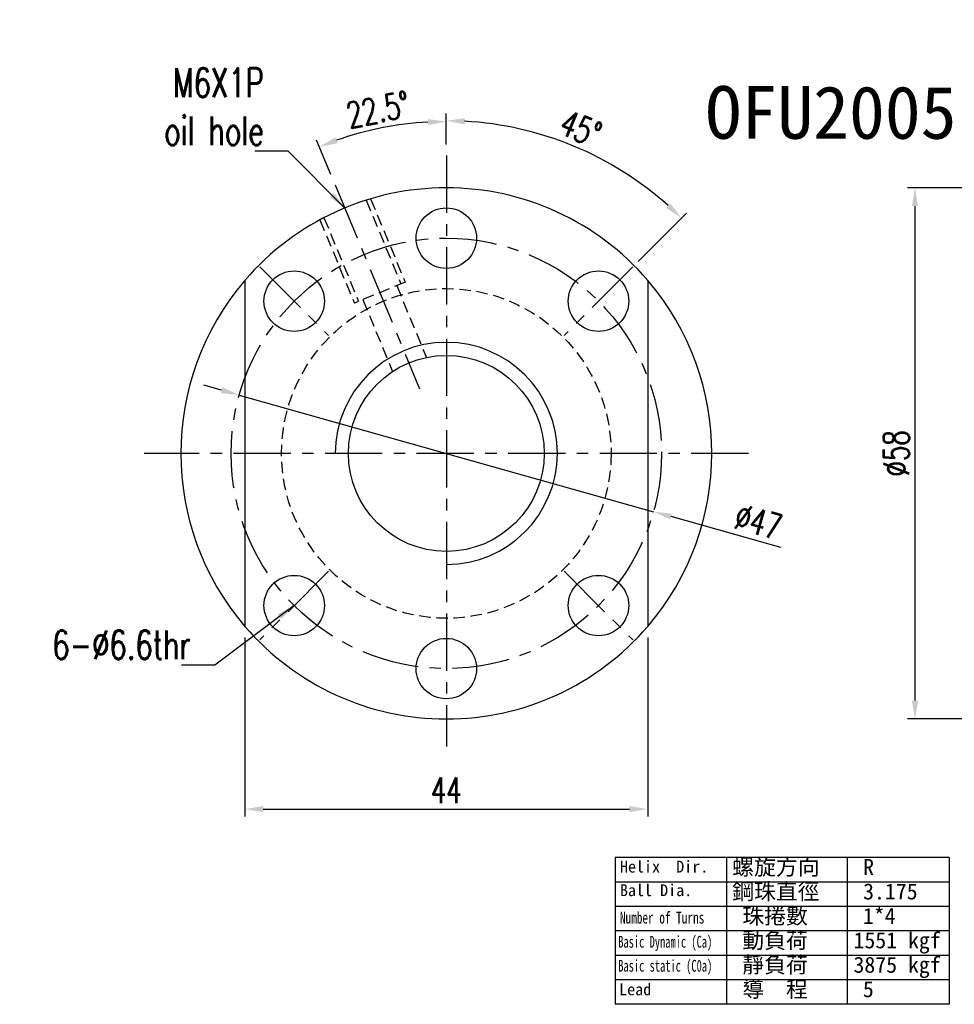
# Model space of a CAD drawing. Extents: x 158 to 747, y 26 to 428.
# Tile 1 of 49: x 546 to 648, y 26 to 133. Entities that reach past the tile are written whole.
import ezdxf
from ezdxf.enums import TextEntityAlignment as Align

# ---------------------------------------------------------------- set-up
doc = ezdxf.new("R2010")
doc.units = 0
doc.header["$MEASUREMENT"] = 0
doc.header["$PDMODE"] = 1
doc.linetypes.add('CENTER', pattern=[2, 1.25, -0.25, 0.25, -0.25])
doc.linetypes.add('HIDDEN', pattern=[0.375, 0.25, -0.125])
doc.layers.get('DEFPOINTS').update_dxf_attribs({"linetype": 'CONTINUOUS'})
for name, color, linetype in [('CHA', 2, 'CONTINUOUS'), ('CL', 1, 'CENTER'), ('DIM', 4, 'CONTINUOUS'), ('HID', 2, 'HIDDEN'), ('OUT', 3, 'CONTINUOUS')]:
    doc.layers.add(name, color=color, linetype=linetype)
doc.styles.add('CHN', font='SIMPLEX.shx', dxfattribs={"width": 0.7, "bigfont": 'CHINESET.shx'})
doc.styles.add('DIM-7', font='SIMPLEX.shx', dxfattribs={"width": 0.7, "bigfont": 'chineset.shx'})
doc.styles.add('T', font='kaiu.ttf')
doc.dimstyles.new('CNS', dxfattribs={"dimtxt": 3.5, "dimasz": 2.5, "dimexe": 1, "dimexo": 1.5, "dimgap": 0.09, "dimtad": 0, "dimdsep": 46, "dimtxsty": 'DIM-7', "dimcen": 0.09, "dimclrd": 1, "dimclre": 1, "dimclrt": 4, "dimadec": 0, "dimazin": 0, "dimtfac": 1, "dimtix": 1, "dimtmove": 2, "dimatfit": 3, "dimfxl": 1, "dimtvp": 0.971429, "dimtolj": 1, "dimarcsym": 0})

# ---------------------------------------------------------------- blocks, each defined once
blk = doc.blocks.new('*D16')
at = {"layer": 'DEFPOINTS', "color": 0, "transparency": 16777216}
for p in [(570.83, 67.19), (614.83, 67.19), (614.83, 47.25)]:
    blk.add_point(p, dxfattribs=at)
at = {"layer": 'DIM', "color": 0, "lineweight": -2, "transparency": 16777216}
for p, q in [((570.83, 65.99), (570.83, 46.45)), ((614.83, 65.99), (614.83, 46.45)), ((572.83, 47.25), (612.83, 47.25))]:
    blk.add_line(p, q, dxfattribs=at)
at = {"layer": 'DIM', "color": 0, "transparency": 16777216}
for points in [[(572.83, 47.58), (572.83, 46.91), (570.83, 47.25)], [(612.83, 47.58), (612.83, 46.91), (614.83, 47.25)]]:
    blk.add_solid(points, dxfattribs=at)
at = {"layer": 'DIM', "color": 0, "transparency": 16777216, "insert": (592.83, 49.29), "char_height": 2.8, "attachment_point": 5, "style": 'DIM-7'}
blk.add_mtext('\\A1;44', dxfattribs=at)
blk = doc.blocks.new('*D17')
at = {"layer": 'DEFPOINTS', "color": 0, "transparency": 16777216}
for p in [(592.83, 118.61), (610.99, 117.54), (612.94, 106.2), (603.74, 96.99), (592.83, 51.49)]:
    blk.add_point(p, dxfattribs=at)
at = {"layer": 'DIM', "color": 0, "lineweight": -2, "transparency": 16777216}
for p, q in [((592.83, 119.81), (592.83, 123.21)), ((613.79, 107.04), (619.08, 112.33))]:
    blk.add_line(p, q, dxfattribs=at)
blk.add_arc((592.83, 86.09), 36.32, 48.1555, 86.8445, dxfattribs=at)
at = {"layer": 'DIM', "color": 0, "transparency": 16777216}
for points in [[(594.82, 122.02), (594.84, 122.68), (592.83, 122.41)], [(617.29, 113.38), (616.83, 112.9), (618.52, 111.77)]]:
    blk.add_solid(points, dxfattribs=at)
at = {"layer": 'DIM', "color": 0, "transparency": 16777216, "insert": (607.51, 121.53), "char_height": 2.8, "attachment_point": 5, "rotation": 337.5, "style": 'DIM-7'}
blk.add_mtext('\\A1;45°', dxfattribs=at)
blk = doc.blocks.new('*D20')
at = {"layer": 'DEFPOINTS', "color": 0, "transparency": 16777216}
for p in [(653.42, 115.09), (644.02, 57.09), (653.42, 57.09)]:
    blk.add_point(p, dxfattribs=at)
at = {"layer": 'DIM', "color": 0, "lineweight": -2, "transparency": 16777216}
for p, q in [((652.22, 115.09), (643.22, 115.09)), ((644.02, 113.09), (644.02, 59.09)), ((652.22, 57.09), (643.22, 57.09))]:
    blk.add_line(p, q, dxfattribs=at)
at = {"layer": 'DIM', "color": 0, "transparency": 16777216}
for points in [[(643.68, 113.09), (644.35, 113.09), (644.02, 115.09)], [(643.68, 59.09), (644.35, 59.09), (644.02, 57.09)]]:
    blk.add_solid(points, dxfattribs=at)
at = {"layer": 'DIM', "color": 0, "transparency": 16777216, "insert": (641.98, 86.09), "char_height": 2.8, "attachment_point": 5, "rotation": 90, "style": 'DIM-7'}
blk.add_mtext('\\A1;%%c58', dxfattribs=at)
blk = doc.blocks.new('*D21')
at = {"layer": 'DEFPOINTS', "color": 0, "transparency": 16777216}
for p in [(588.11, 122.01), (592.83, 118.61), (580.69, 115.41), (589.91, 93.15), (592.83, 51.49)]:
    blk.add_point(p, dxfattribs=at)
at = {"layer": 'DIM', "color": 0, "lineweight": -2, "transparency": 16777216}
for p, q in [((592.83, 119.81), (592.83, 123.12)), ((580.23, 116.52), (578.66, 120.3))]:
    blk.add_line(p, q, dxfattribs=at)
blk.add_arc((592.83, 86.09), 36.23, 93.1633, 109.3367, dxfattribs=at)
at = {"layer": 'DIM', "color": 0, "transparency": 16777216}
for points in [[(590.83, 122.59), (590.84, 121.93), (592.83, 122.32)], [(580.96, 119.96), (580.72, 120.58), (578.97, 119.56)]]:
    blk.add_solid(points, dxfattribs=at)
at = {"layer": 'DIM', "color": 0, "transparency": 16777216, "insert": (585.37, 123.62), "char_height": 2.8, "attachment_point": 5, "rotation": 11.25, "style": 'DIM-7'}
blk.add_mtext('\\A1;22.5°', dxfattribs=at)
blk = doc.blocks.new('*D22')
at = {"layer": 'DEFPOINTS', "color": 0, "transparency": 16777216}
for p in [(570.21, 92.45), (615.46, 79.72)]:
    blk.add_point(p, dxfattribs=at)
at = {"layer": 'DIM', "color": 0, "lineweight": -2, "transparency": 16777216}
for p, q in [((568.29, 92.99), (566.36, 93.54)), ((570.21, 92.45), (615.46, 79.72)), ((629.35, 75.81), (617.38, 79.18))]:
    blk.add_line(p, q, dxfattribs=at)
at = {"layer": 'DIM', "color": 0, "transparency": 16777216}
for points in [[(568.38, 93.32), (568.2, 92.67), (570.21, 92.45)], [(617.47, 79.5), (617.29, 78.86), (615.46, 79.72)]]:
    blk.add_solid(points, dxfattribs=at)
at = {"layer": 'DIM', "color": 0, "transparency": 16777216, "insert": (626.9, 78.62), "char_height": 2.8, "attachment_point": 5, "rotation": 344.2805, "style": 'DIM-7'}
blk.add_mtext('\\A1;∅47', dxfattribs=at)

msp = doc.modelspace()

# ---------------------------------------------------------------- linework, layer by layer
at = {"layer": 'CL', "color": 7, "linetype": 'CENTER', "ltscale": 5}
for p, q in [((592.835, 118.606), (592.835, 54.086)), ((580.687, 115.412), (589.909, 93.15)), ((572.47, 106.451), (579.965, 98.956)), ((613.199, 106.451), (605.704, 98.956)), ((625.835, 86.086), (559.835, 86.086)), ((579.965, 73.217), (572.47, 65.722)), ((605.704, 73.217), (613.199, 65.722))]:
    msp.add_line(p, q, dxfattribs=at)
msp.add_circle((592.835, 86.086), 23.5, dxfattribs=at)
at = {"layer": 'DIM', "color": 0}
for p, q in [((647.768, 41.942), (611.264, 41.942)), ((611.264, 41.942), (611.264, 25.929)), ((623.432, 41.942), (623.432, 25.929)), ((636.6, 41.942), (636.6, 25.929)), ((647.768, 41.942), (647.768, 25.929)), ((647.768, 39.273), (611.264, 39.273)), ((647.768, 36.604), (611.264, 36.604)), ((647.768, 33.935), (611.264, 33.935)), ((647.768, 31.267), (611.264, 31.267)), ((647.768, 28.598), (611.264, 28.598)), ((647.768, 25.929), (611.264, 25.929))]:
    msp.add_line(p, q, dxfattribs=at)
at = {"layer": 'DIM', "color": 7, "linetype": 'Continuous', "ltscale": 5}
msp.add_arc((592.835, 86.086), 12.125, 270, 180, dxfattribs=at)
at = {"layer": 'HID', "color": 7, "ltscale": 5}
for p, q in [((584.088, 113.736), (587.873, 104.597)), ((584.568, 113.883), (588.335, 104.788)), ((579.468, 111.822), (583.254, 102.683)), ((579.025, 111.587), (582.792, 102.492)), ((588.335, 104.788), (582.792, 102.492)), ((587.411, 104.405), (590.66, 96.563)), ((583.716, 102.875), (586.964, 95.032))]:
    msp.add_line(p, q, dxfattribs=at)
msp.add_circle((592.835, 86.086), 18, dxfattribs=at)
at = {"layer": 'OUT', "color": 7, "ltscale": 5}
for p, q in [((570.835, 104.981), (570.835, 67.192)), ((614.835, 104.981), (614.835, 67.192))]:
    msp.add_line(p, q, dxfattribs=at)
at = {"layer": 'OUT', "color": 7}
for centre in [(592.835, 109.586), (576.218, 102.703), (609.452, 102.703), (576.218, 69.469), (609.452, 69.469), (592.835, 62.586)]:
    msp.add_circle(centre, 3.3, dxfattribs=at)
at = {"layer": 'OUT', "color": 7, "linetype": 'Continuous', "ltscale": 5}
msp.add_circle((592.835, 86.086), 10.7, dxfattribs=at)
at = {"layer": 'OUT', "color": 7}
for start, end in [(40.65725, 139.34275), (139.34275, 220.65725), (319.34275, 40.65725), (220.65725, 319.34275)]:
    msp.add_arc((592.835, 86.086), 29, start, end, dxfattribs=at)

# ---------------------------------------------------------------- texts
at = {"layer": 'CHA', "color": 0, "style": 'T'}
msp.add_text('OFU2005', height=5.76, dxfattribs=at).set_placement((634.849, 123.317), align=Align.MIDDLE)
at = {"layer": 'DIM', "color": 0, "style": 'T'}
for s, height, p in [('螺旋方向', 1.75, (624.051, 40.047)), ('Helix  Dir.', 1.29024, (611.794, 40.318)), ('R', 1.75, (638.356, 40.047)), ('Ball Dia.', 1.2902, (611.794, 37.741)), ('鋼珠直徑', 1.75, (624.051, 37.379)), ('3.175', 1.75, (638.356, 37.379)), ('珠捲數', 1.75, (625.162, 34.71)), ('1*4', 1.75, (638.33, 34.71)), ('動負荷', 1.75, (625.162, 32.041)), ('1551 kgf', 1.75, (637.304, 32.041)), ('靜負荷', 1.75, (625.162, 29.372)), ('3875 kgf', 1.75, (637.304, 29.372)), ('Lead', 1.2902, (611.702, 26.914)), ('導  程', 1.75, (625.162, 26.703)), ('5', 1.75, (638.33, 26.703))]:
    msp.add_text(s, height=height, dxfattribs=at).set_placement(p)
for s, width, p in [('Number of Turns', 0.7, (611.794, 34.749)), ('Basic Dynamic (Ca)', 0.65, (611.61, 32.113)), ('Basic static (C0a)', 0.65, (611.61, 29.493))]:
    msp.add_text(s, height=1.29024, dxfattribs=dict(at, width=width)).set_placement(p)
at = {"layer": 'DIM', "color": 0, "char_height": 3.15, "attachment_point": 9, "style": 'CHN'}
for s, insert in [('\\A1;M6X1P\\Poil hole', (572.903, 119.733)), ('6-%%C6.6thr', (564.921, 63.603))]:
    msp.add_mtext(s, dxfattribs=dict(at, insert=insert))

# ---------------------------------------------------------------- dimensions: what is measured, and where the dimension line sits
at = {"layer": 'DIM', "color": 0}
for base, line2, picture, middle in [((588.106, 122.007), ((580.687, 115.412), (589.909, 93.15)), '*D21', (585.369, 123.621)), ((610.994, 117.539), ((612.943, 106.195), (603.741, 96.992)), '*D17', (607.514, 121.525))]:
    dim = msp.add_angular_dim_2l(base=base, line1=((592.835, 118.606), (592.835, 51.494)), line2=line2, dimstyle='CNS', override={"dimscale": 0.8, "dimgap": 0.8, "dimtad": 1, "dimclrd": 0, "dimclre": 0, "dimclrt": 0, "dimadec": 2, "dimazin": 2, "dimtmove": 1}, dxfattribs=at)
    dim.commit()
    dim.dimension.update_dxf_attribs({"geometry": picture, "text_midpoint": middle})
at = {"layer": 'DIM', "color": 7}
dim = msp.add_linear_dim(base=(644.015, 57.086), p1=(653.424, 115.086), p2=(653.424, 57.086), angle=90, text='%%c<>', dimstyle='CNS', override={"dimscale": 0.8, "dimgap": 0.8, "dimtad": 1, "dimclrd": 0, "dimclre": 0, "dimclrt": 0, "dimadec": 2, "dimazin": 2, "dimtmove": 1}, dxfattribs=at)
dim.commit()
dim.dimension.update_dxf_attribs({"geometry": '*D20', "text_midpoint": (641.975, 86.086)})
at = {"layer": 'DIM', "color": 0}
dim = msp.add_diameter_dim_2p(p1=(570.214, 92.453), p2=(615.456, 79.719), dimstyle='CNS', override={"dimscale": 0.8, "dimgap": 0.8, "dimtad": 1, "dimclrd": 0, "dimclre": 4, "dimclrt": 0, "dimadec": 2, "dimazin": 2, "dimtmove": 1}, dxfattribs=at)
dim.commit()
dim.dimension.update_dxf_attribs({"geometry": '*D22', "text_midpoint": (626.35, 76.653), "dimtype": 163})
at = {"layer": 'DIM', "color": 7}
dim = msp.add_linear_dim(base=(614.835, 47.248), p1=(570.835, 67.192), p2=(614.835, 67.192), dimstyle='CNS', override={"dimscale": 0.8, "dimgap": 0.8, "dimtad": 1, "dimclrd": 0, "dimclre": 0, "dimclrt": 0, "dimadec": 2, "dimazin": 2, "dimtmove": 1}, dxfattribs=at)
dim.commit()
dim.dimension.update_dxf_attribs({"geometry": '*D16', "text_midpoint": (592.835, 49.288)})

# ---------------------------------------------------------------- leaders
at = {"layer": 'DIM', "color": 0, "annotation_type": 0, "has_hookline": 1, "hookline_direction": 1}
for points in [[(581.737, 112.879), (575.543, 119.093), (573.543, 119.093)], [(576.218, 69.469), (567.561, 62.963), (565.561, 62.963)]]:
    msp.add_leader(points, dimstyle='CNS', override={"dimscale": 0.8, "dimgap": 0.8, "dimtad": 1, "dimclrd": 0, "dimclre": 4, "dimadec": 2, "dimazin": 2, "dimtmove": 1}, dxfattribs=at)

doc.saveas('drawing.dxf')
